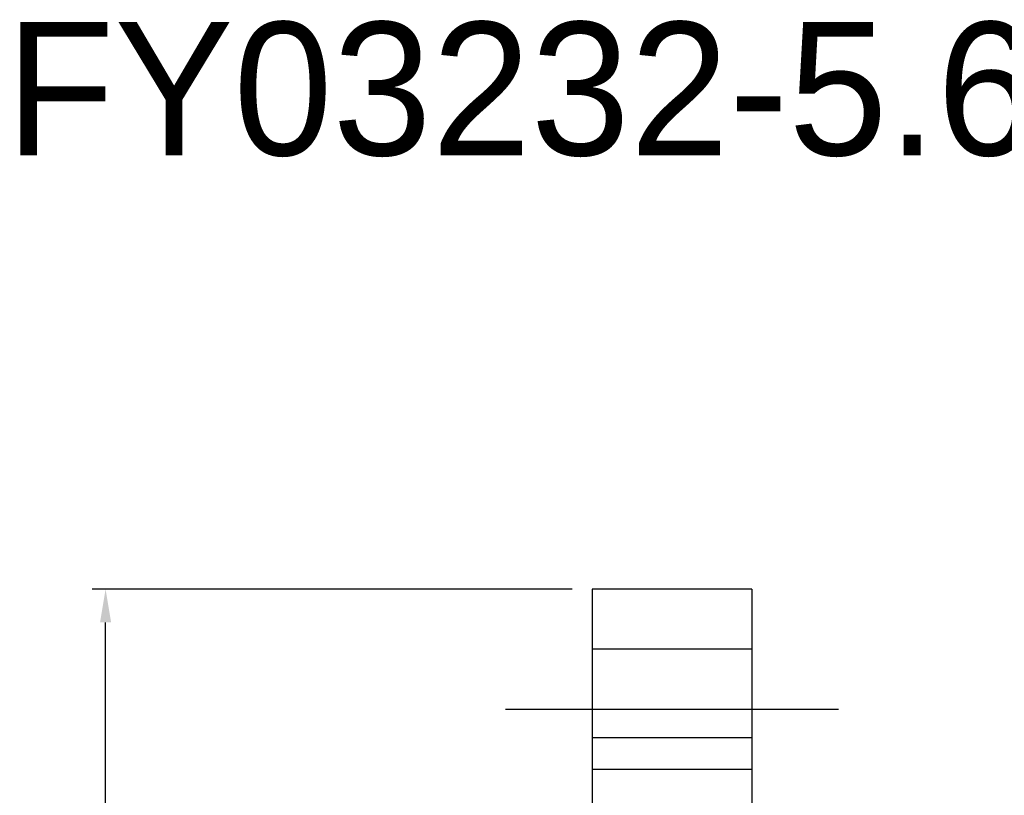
# Model space of a CAD drawing. Header units: millimetres. Extents: x 7 to 250, y 15 to 167.
# Tile 63 of 63: x 100 to 174, y 109 to 167. Entities that reach past the tile are written whole.
import ezdxf
from ezdxf.lldxf.tags import DXFTag

# ---------------------------------------------------------------- set-up
doc = ezdxf.new("R2010")
doc.units = ezdxf.units.MM
doc.header["$LTSCALE"] = 0.2
doc.layers.get('DEFPOINTS').update_dxf_attribs({"linetype": 'CONTINUOUS'})
doc.layers.add('layer 1', color=7, linetype='CONTINUOUS')
doc.styles.add('DIM-7', font='SIMPLEX.shx', dxfattribs={"width": 0.7, "bigfont": 'chineset.shx'})
tags = doc.linetypes.add('DASHED', pattern=[25.72, 12.86, -12.86]).pattern_tags.tags
tags[6:7] = [DXFTag(74, 4), DXFTag(75, 0), DXFTag(340, '0'), DXFTag(46, 0.0), DXFTag(50, 0.0), DXFTag(44, 0.0), DXFTag(45, 0.0)]
tags[4:5] = [DXFTag(74, 4), DXFTag(75, 0), DXFTag(340, '0'), DXFTag(46, 0.0), DXFTag(50, 0.0), DXFTag(44, 0.0), DXFTag(45, 0.0)]
doc.dimstyles.new('CNS', dxfattribs={"dimtxt": 3.5, "dimasz": 2.5, "dimexe": 1, "dimexo": 1.5, "dimgap": 0.09, "dimtad": 0, "dimdsep": 46, "dimtxsty": 'DIM-7', "dimcen": 0.09, "dimclrd": 1, "dimclre": 1, "dimclrt": 4, "dimadec": 0, "dimazin": 0, "dimtfac": 1, "dimtix": 1, "dimtmove": 2, "dimatfit": 3, "dimfxl": 1, "dimtvp": 0.971429, "dimtolj": 1, "dimarcsym": 0})

# ---------------------------------------------------------------- blocks, each defined once
blk = doc.blocks.new('*D6')
at = {"layer": 'DEFPOINTS', "color": 0, "transparency": 16777216}
for p in [(106.342, 124.623), (142.841, 124.623), (142.841, 32.623)]:
    blk.add_point(p, dxfattribs=at)
at = {"layer": 'layer 1', "lineweight": -2, "transparency": 16777216}
for p, q in [((141.341, 124.623), (105.342, 124.623)), ((106.342, 35.123), (106.342, 122.123)), ((141.341, 32.623), (105.342, 32.623))]:
    blk.add_line(p, q, dxfattribs=at)
at = {"layer": 'layer 1', "transparency": 16777216}
for points in [[(105.925, 122.123), (106.759, 122.123), (106.342, 124.623)], [(105.925, 35.123), (106.759, 35.123), (106.342, 32.623)]]:
    blk.add_solid(points, dxfattribs=at)
at = {"layer": 'layer 1', "transparency": 16777216, "insert": (103.792, 78.623), "char_height": 3.5, "attachment_point": 5, "rotation": 90, "style": 'DIM-7'}
blk.add_mtext('\\A1;%%C92', dxfattribs=at)

msp = doc.modelspace()

# ---------------------------------------------------------------- linework, layer by layer
at = {"layer": 'layer 1', "linetype": 'Continuous'}
for p, q in [((154.841, 124.623), (142.841, 124.623)), ((142.841, 124.623), (142.841, 113.494)), ((154.841, 124.623), (154.841, 113.494)), ((142.841, 113.494), (154.841, 113.494)), ((142.841, 113.494), (142.841, 43.752)), ((154.841, 113.494), (154.841, 43.752))]:
    msp.add_line(p, q, dxfattribs=at)
at = {"layer": 'layer 1', "linetype": 'DASHED'}
for p, q in [((154.841, 120.121), (142.841, 120.121)), ((142.841, 111.121), (154.841, 111.121))]:
    msp.add_line(p, q, dxfattribs=at)
at = {"layer": 'layer 1'}
msp.add_line((136.341, 115.621), (161.341, 115.621), dxfattribs=at)

# ---------------------------------------------------------------- texts
msp.add_text('SFY03232-5.6', height=10, dxfattribs=at).set_placement((89.93, 157.183))

# ---------------------------------------------------------------- dimensions: what is measured, and where the dimension line sits
dim = msp.add_linear_dim(base=(106.342, 124.623), p1=(142.841, 32.623), p2=(142.841, 124.623), angle=90, text='%%C<>', dimstyle='CNS', override={"dimgap": 0.8, "dimtad": 1, "dimclrd": 256, "dimclre": 256, "dimclrt": 256, "dimtmove": 1}, dxfattribs=at)
dim.commit()
dim.dimension.update_dxf_attribs({"geometry": '*D6', "text_midpoint": (103.792, 78.623)})

doc.saveas('drawing.dxf')
